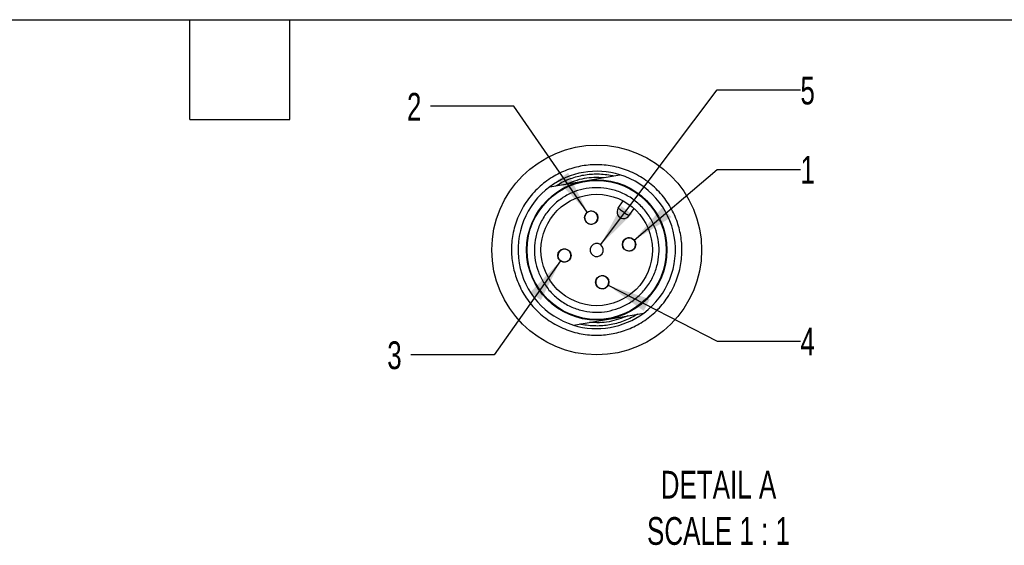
# Model space of a CAD drawing. Header units: millimetres. Extents: x 13 to 546, y 13 to 419.
# Tile 6 of 9: x 246 to 396, y 339 to 419. Entities that reach past the tile are written whole.
import ezdxf

# ---------------------------------------------------------------- set-up
doc = ezdxf.new("R2010")
doc.units = ezdxf.units.MM
doc.header["$LTSCALE"] = 2
doc.linetypes.add('SLD-Solid', pattern=[0])
doc.layers.add('DIMENSIONS', color=140, linetype='SLD-Solid', lineweight=25)
doc.layers.add('TEXT', color=140, linetype='SLD-Solid', lineweight=25)
doc.layers.add('SLD-DEFPOINTS', color=7, linetype='Continuous')
doc.styles.add('SLDTEXTSTYLE0', font='TXT', dxfattribs={"width": 0.7})
doc.dimstyles.new('SLDDIMSTYLE7', dxfattribs={"dimtxt": 4.316016, "dimasz": 6.604, "dimexe": 0, "dimexo": 0.0625, "dimgap": 1.079004, "dimtad": 0, "dimtih": 1, "dimtoh": 1, "dimlfac": 0.5, "dimrnd": 1e-09, "dimzin": 12, "dimdsep": 46, "dimtxsty": 'SLDTEXTSTYLE0', "dimsah": 1, "dimcen": 0, "dimadec": 0, "dimazin": 3, "dimtfac": 1, "dimtofl": 0, "dimtmove": 0, "dimatfit": 3, "dimfxl": 0, "dimfrac": 2, "dimtolj": 1, "dimtzin": 12, "dimarcsym": 0})
doc.dimstyles.new('SLDDIMSTYLE8', dxfattribs={"dimtxt": 4.316016, "dimasz": 6.604, "dimexe": 0, "dimexo": 0.0625, "dimgap": 1.079004, "dimtad": 0, "dimtih": 1, "dimtoh": 1, "dimlfac": 0.5, "dimrnd": 1e-09, "dimzin": 12, "dimdsep": 46, "dimtxsty": 'SLDTEXTSTYLE0', "dimsah": 1, "dimcen": 0, "dimadec": 0, "dimazin": 3, "dimtfac": 1, "dimtofl": 0, "dimtmove": 0, "dimatfit": 3, "dimfxl": 0, "dimfrac": 2, "dimtolj": 1, "dimtzin": 12, "dimarcsym": 0})

# ---------------------------------------------------------------- blocks, each defined once
blk = doc.blocks.new('_D_16')
at = {"layer": 'DIMENSIONS'}
for p, q in [((339.53, 385.48), (352.18, 396.27)), ((352.18, 396.27), (364.88, 396.27))]:
    blk.add_line(p, q, dxfattribs=at)
blk.add_solid([(339.53, 385.48), (345.21, 388.99), (343.89, 390.54)], dxfattribs=at)
at = {"layer": 'DIMENSIONS', "insert": (364.88, 398.3), "char_height": 4.23, "attachment_point": 1, "style": 'SLDTEXTSTYLE0'}
blk.add_mtext('1', dxfattribs=at)
blk = doc.blocks.new('_D_17')
at = {"layer": 'DIMENSIONS'}
for p, q in [((321.18, 405.9), (308.48, 405.9)), ((332.39, 389.74), (321.18, 405.9))]:
    blk.add_line(p, q, dxfattribs=at)
blk.add_solid([(332.39, 389.74), (329.46, 395.75), (327.79, 394.59)], dxfattribs=at)
at = {"layer": 'DIMENSIONS', "insert": (304.89, 407.93), "char_height": 4.23, "attachment_point": 1, "style": 'SLDTEXTSTYLE0'}
blk.add_mtext('2', dxfattribs=at)
blk = doc.blocks.new('_D_18')
at = {"layer": 'DIMENSIONS'}
for p, q in [((328.3, 382.3), (318.17, 368)), ((318.17, 368), (305.47, 368))]:
    blk.add_line(p, q, dxfattribs=at)
blk.add_solid([(328.3, 382.3), (323.66, 377.5), (325.31, 376.32)], dxfattribs=at)
at = {"layer": 'DIMENSIONS', "insert": (301.88, 370.03), "char_height": 4.23, "attachment_point": 1, "style": 'SLDTEXTSTYLE0'}
blk.add_mtext('3', dxfattribs=at)
blk = doc.blocks.new('_D_19')
at = {"layer": 'DIMENSIONS'}
for p, q in [((335.57, 378.58), (352.18, 370.08)), ((352.18, 370.08), (364.88, 370.08))]:
    blk.add_line(p, q, dxfattribs=at)
blk.add_solid([(335.57, 378.58), (340.99, 374.67), (341.92, 376.48)], dxfattribs=at)
at = {"layer": 'DIMENSIONS', "insert": (364.88, 372.11), "char_height": 4.23, "attachment_point": 1, "style": 'SLDTEXTSTYLE0'}
blk.add_mtext('4', dxfattribs=at)
blk = doc.blocks.new('_D_20')
at = {"layer": 'DIMENSIONS'}
for p, q in [((334.42, 384.77), (352.18, 408.38)), ((352.18, 408.38), (364.88, 408.38))]:
    blk.add_line(p, q, dxfattribs=at)
blk.add_solid([(334.42, 384.77), (339.2, 389.44), (337.58, 390.66)], dxfattribs=at)
at = {"layer": 'DIMENSIONS', "insert": (364.88, 410.4), "char_height": 4.23, "attachment_point": 1, "style": 'SLDTEXTSTYLE0'}
blk.add_mtext('5', dxfattribs=at)

msp = doc.modelspace()

# ---------------------------------------------------------------- linework, layer by layer
for p, q in [((332.012, 394.522), (337.366, 395.44)), ((326.658, 393.603), (332.012, 394.522)), ((337.104, 390.35), (337.878, 391.445)), ((338.737, 389.195), (339.511, 390.29)), ((335.63, 373.43), (340.984, 374.348)), ((330.276, 372.511), (335.63, 373.43))]:
    msp.add_line(p, q)
at = {"flags": 128}
for points in [[(337.104, 390.35), (337.12, 390.339), (337.166, 390.306), (337.241, 390.253), (337.343, 390.181), (337.467, 390.093), (337.608, 389.994), (337.761, 389.885), (337.92, 389.773)], [(337.92, 389.773), (338.08, 389.66), (338.233, 389.552), (338.374, 389.452), (338.498, 389.364), (338.599, 389.292), (338.675, 389.239), (338.721, 389.206), (338.737, 389.195)]]:
    msp.add_lwpolyline(points, dxfattribs=at)
for centre, radius in [((333.821, 383.976), 10.7), ((333.821, 383.976), 10.6), ((333.821, 383.976), 8.5), ((332.976, 388.904), 1.02), ((338.749, 384.821), 1.02), ((328.893, 383.13), 1.02), ((334.666, 379.048), 1.02)]:
    msp.add_circle(centre, radius)
for centre, radius, start, end in [((333.821, 383.976), 12, 72.81674, 126.64988), ((333.821, 383.976), 12, 306.64989, 72.81672), ((333.821, 383.976), 12, 126.64988, 252.81674), ((337.92, 389.773), 1, 144.73328, 324.73337), ((332.976, 388.904), 1, 99.73332, 279.73337), ((332.976, 388.904), 1, 279.73332, 99.73337), ((333.821, 383.976), 1, 9.73333, 189.73328), ((338.749, 384.821), 1, 9.73326, 189.73337), ((338.749, 384.821), 1, 189.73328, 9.73335), ((328.893, 383.13), 1, 9.73331, 189.7333), ((328.893, 383.13), 1, 189.73331, 9.7333), ((333.821, 383.976), 1, 189.73331, 9.7333), ((334.666, 379.048), 1, 99.73331, 279.73327), ((334.666, 379.048), 1, 279.73331, 99.73327), ((333.821, 383.976), 12, 252.81675, 306.64987)]:
    msp.add_arc(centre, radius, start, end)
for points, knots in [([(321.622, 379.483), (321.387, 380.242), (320.918, 381.759), (320.751, 384.196), (321.021, 386.7), (321.819, 389.201), (323.131, 391.535), (324.606, 393.221), (325.962, 394.359), (327.382, 395.325), (329.257, 396.231), (331.611, 396.86), (334.04, 397.051), (336.545, 396.774), (339.046, 395.978), (341.38, 394.666), (343.066, 393.19), (344.204, 391.835), (345.17, 390.415), (346.076, 388.539), (346.705, 386.186), (346.896, 383.757), (346.619, 381.251), (345.824, 378.751), (344.511, 376.416), (343.036, 374.731), (341.68, 373.592), (340.26, 372.626), (338.384, 371.72), (336.031, 371.091), (333.602, 370.9), (331.096, 371.177), (328.596, 371.973), (326.262, 373.286), (324.575, 374.76), (323.439, 376.117), (322.462, 377.533), (321.955, 378.71), (321.622, 379.483)], [0, 0, 0, 0, 0.0291242, 0.0582484, 0.0891171, 0.1212692, 0.1541036, 0.1869379, 0.2030281, 0.2191313, 0.25, 0.2791242, 0.3082484, 0.3391171, 0.3712692, 0.4041036, 0.4369379, 0.4530282, 0.4691313, 0.5, 0.5291242, 0.5582484, 0.5891171, 0.6212692, 0.6541035, 0.6869379, 0.7030281, 0.7191313, 0.75, 0.7791242, 0.8082484, 0.8391171, 0.8712692, 0.9041035, 0.9369379, 0.9530281, 0.9691313, 1, 1, 1, 1]), ([(327.596, 393.764), (327.66, 393.804), (328.359, 394.242), (329.75, 394.91), (331.849, 395.473), (334.016, 395.642), (335.549, 395.476), (336.354, 395.295), (336.427, 395.279)], [0, 0, 0, 0, 0.0246946, 0.269259, 0.5000021, 0.7307453, 0.9753098, 1, 1, 1, 1]), ([(329.101, 394.022), (330.035, 394.377), (331.429, 394.906), (333.421, 395.108), (334.416, 395.05), (334.923, 395.021)], [0, 0, 0, 0, 0.49943144, 0.74504508, 1, 1, 1, 1]), ([(337.154, 375.078), (336.583, 374.9), (335.442, 374.544), (333.642, 374.422), (331.814, 374.628), (330.003, 375.204), (328.297, 376.164), (327.065, 377.242), (326.233, 378.232), (325.538, 379.256), (324.869, 380.623), (324.404, 382.36), (324.263, 384.153), (324.474, 385.983), (325.049, 387.794), (326.009, 389.5), (327.087, 390.731), (328.078, 391.564), (329.101, 392.259), (330.468, 392.928), (332.205, 393.393), (333.999, 393.533), (335.828, 393.322), (337.639, 392.747), (339.345, 391.788), (340.577, 390.71), (341.409, 389.719), (342.104, 388.695), (342.773, 387.328), (343.238, 385.591), (343.378, 383.798), (343.168, 381.968), (342.592, 380.157), (341.633, 378.452), (340.555, 377.219), (339.564, 376.389), (338.543, 375.685), (337.701, 375.317), (337.154, 375.078)], [0, 0, 0, 0, 0.03000225, 0.05999553, 0.08999762, 0.1221484, 0.15498145, 0.18781449, 0.20390168, 0.22000654, 0.24999541, 0.28000208, 0.30999095, 0.33999762, 0.37214839, 0.40498145, 0.4378145, 0.45390168, 0.47000655, 0.49999542, 0.53000207, 0.55999097, 0.58999764, 0.62214839, 0.65498147, 0.68781448, 0.70390167, 0.72000655, 0.7499954, 0.78000207, 0.80999095, 0.83999761, 0.87214838, 0.90498145, 0.93781448, 0.95390166, 0.97000653, 1, 1, 1, 1]), ([(340.045, 374.187), (339.981, 374.147), (339.283, 373.709), (337.892, 373.041), (335.793, 372.478), (333.626, 372.309), (332.093, 372.476), (331.288, 372.656), (331.214, 372.672)], [0, 0, 0, 0, 0.02469439, 0.26925887, 0.50000212, 0.73074526, 0.97530976, 1, 1, 1, 1]), ([(338.541, 373.929), (337.607, 373.574), (336.213, 373.046), (334.221, 372.843), (333.226, 372.901), (332.719, 372.93)], [0, 0, 0, 0, 0.4994314, 0.7450454, 1, 1, 1, 1])]:
    msp.add_open_spline(points, degree=3, knots=knots)
at = {"layer": 'SLD-DEFPOINTS'}
msp.add_circle((333.821, 383.975), 15.996, dxfattribs=at)
at = {"layer": 'TEXT'}
for p, q in [((12.7, 419.1), (546.1, 419.1)), ((271.78, 403.86), (271.78, 419.1)), ((287.02, 403.86), (287.02, 419.1)), ((271.78, 403.86), (287.02, 403.86))]:
    msp.add_line(p, q, dxfattribs=at)

# ---------------------------------------------------------------- texts
at = {"layer": 'TEXT', "insert": (352.392, 350.287), "char_height": 4.23333, "attachment_point": 2, "style": 'SLDTEXTSTYLE0'}
msp.add_mtext('DETAIL A^JSCALE 1 : 1', dxfattribs=at)

# ---------------------------------------------------------------- dimensions: what is measured, and where the dimension line sits
at = {"layer": 'DIMENSIONS'}
dim = msp.add_radius_dim(center=(333.821, 383.976), mpoint=(334.422, 384.775), text='5', dimstyle='SLDDIMSTYLE8', override={"dimpost": '<>'}, dxfattribs=at)
dim.commit()
dim.dimension.update_dxf_attribs({"geometry": '_D_20', "text_midpoint": (366.677, 408.376), "dimtype": 164})
for p1, p2, text, picture, middle in [((333.557, 388.066), (332.394, 389.742), '2', '_D_17', (306.683, 405.902)), ((337.973, 384.159), (339.525, 385.483), '1', '_D_16', (366.677, 396.271)), ((329.483, 383.963), (328.303, 382.298), '3', '_D_18', (303.679, 368.001)), ((333.758, 379.512), (335.574, 378.583), '4', '_D_19', (366.677, 370.08))]:
    dim = msp.add_diameter_dim_2p(p1=p1, p2=p2, text=text, dimstyle='SLDDIMSTYLE7', override={"dimpost": '<>'}, dxfattribs=at)
    dim.commit()
    dim.dimension.update_dxf_attribs({"geometry": picture, "text_midpoint": middle, "dimtype": 163})

doc.saveas('drawing.dxf')
